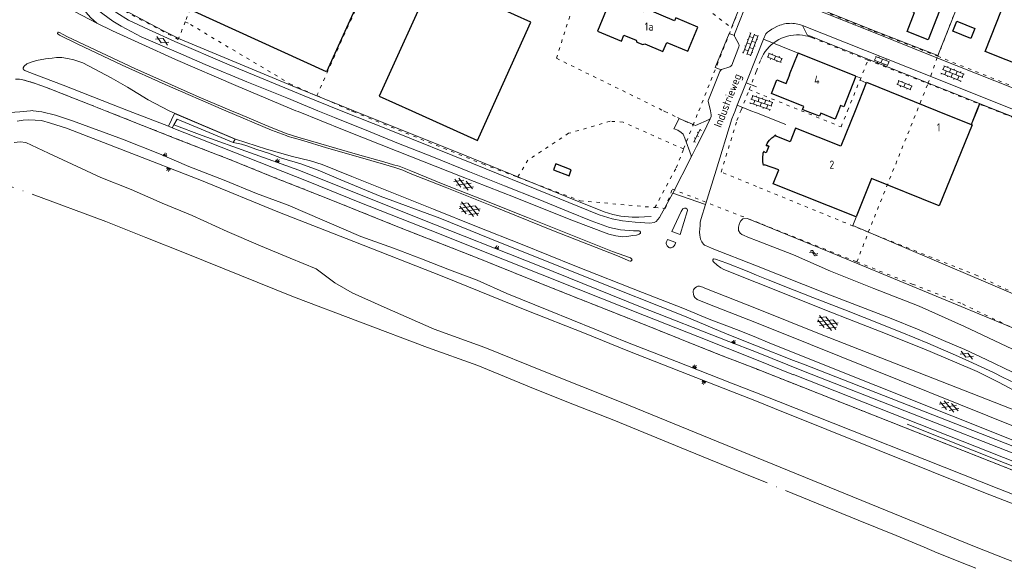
# Model space of a CAD drawing. Header units: metres. Extents: x 64961 to 73789, y 403835 to 410663.
# Tile 69 of 135: x 70774 to 71076, y 403860 to 404028. Entities that reach past the tile are written whole.
import ezdxf

# ---------------------------------------------------------------- set-up
doc = ezdxf.new("R2010")
doc.units = ezdxf.units.M
doc.linetypes.add('ACAD_ISO04W100', pattern=[30, 24, -3, 0, -3])
doc.linetypes.add('PERCEELGRENS', pattern=[2.5, 1, -1.5])
for name, color, linetype, lineweight in [('B-GEO-OG-GEBOUW_bijgebouw-G', 2, 'Continuous', 25), ('B-GEO-OG-GEBOUW_hoofdgebouw-G', 2, 'Continuous', 25), ('B-GEO-OG-GEBOUW_huisnr-T', 6, 'Continuous', 25), ('B-GEO-OG-GRENS-sectie-G', 253, 'ACAD_ISO04W100', 0), ('B-GEO-OG-GRENS_perceel-G', 253, 'PERCEELGRENS', 0), ('B-GEO-OG-OVLIJNOBJ-G', 253, 'Continuous', 0), ('B-GEO-OG-RASTER-G', 253, 'WZE_AFRASTERING', 0), ('B-GEO-OG-SLOOT_insteek-G', 253, 'Continuous', 0), ('B-GEO-OG-STRAATNAAM-T', 7, 'Continuous', 35), ('B-GEO-OG-TALUD-S', 253, 'Continuous', 0), ('B-GEO-OG-VERH_gesl-S', 253, 'Continuous', 0), ('B-GEO-OG-VERH_kant-G', 253, 'Continuous', 0), ('B-GEO-OG-VERH_kntgesl-G', 253, 'Continuous', 0), ('B-GEO-OG-VERH_kntopen-G', 253, 'Continuous', 0), ('B-GEO-OG-VERH_knttegelpad-G', 253, 'Continuous', 0), ('B-GEO-OG-VERH_open-S', 253, 'Continuous', 0), ('B-GEO-OG-WATER-S', 253, 'Continuous', 0), ('B-GEO-OG-WATER_kant-G', 253, 'Continuous', 0)]:
    doc.layers.add(name, color=color, linetype=linetype, lineweight=lineweight)
doc.styles.add('isocp', font='isocp.shx')
doc.linetypes.add('WZE_AFRASTERING', pattern='A,9,-1.72,[205,WZE.shx,S=0.155,R=0,X=0,Y=0],-3.28', length=14)

# ---------------------------------------------------------------- blocks, each defined once
blk = doc.blocks.new('S012')
at = {"color": 0}
for p, q in [((1.18, 2.05), (0, 0)), ((1.18, -2.05), (0, 0)), ((1.4, 0), (0.21, -2.05)), ((1.4, 0), (0.22, 2.05))]:
    blk.add_line(p, q, dxfattribs=at)
blk = doc.blocks.new('S024')
at = {"color": 0}
for p, q in [((0, 1.2), (6.7, 1.2)), ((0, 0), (6.7, 0)), ((0.2, 1.2), (0.2, 0)), ((1.25, 1.5), (1.25, 1.2)), ((1.25, 0), (1.25, -1.2)), ((2.3, 1.2), (2.3, 0)), ((3.35, 1.5), (3.35, 1.2)), ((3.35, 0), (3.35, -1.2)), ((4.4, 1.2), (4.4, 0)), ((5.45, 1.5), (5.45, 1.2)), ((5.45, 0), (5.45, -1.2)), ((6.5, 1.2), (6.5, 0)), ((0, -1.2), (6.7, -1.2)), ((0.2, -1.2), (0.2, -1.5)), ((2.3, -1.2), (2.3, -1.5)), ((4.4, -1.2), (4.4, -1.5)), ((6.5, -1.2), (6.5, -1.5))]:
    blk.add_line(p, q, dxfattribs=at)
blk = doc.blocks.new('S014')
at = {"color": 0}
for p, q in [((0, -0.75), (4.2, 1.67)), ((0, 0.65), (1.78, 1.67)), ((5.07, -1.52), (0, 1.4)), ((2.64, -1.52), (0, 0)), ((1.08, -1.52), (6.15, 1.4)), ((6.15, -0.75), (1.95, 1.67)), ((3.51, -1.52), (6.15, 0)), ((6.15, 0.65), (4.37, 1.67))]:
    blk.add_line(p, q, dxfattribs=at)
blk = doc.blocks.new('S05')
at = {"color": 0}
for p, q in [((0.08, 0.3), (0.38, 0.59)), ((0.11, -0.19), (0.41, 0.09)), ((0.38, 0.59), (0.68, 0.71)), ((0.41, 0.09), (0.71, 0.21)), ((0.68, 0.71), (1.01, 0.62)), ((0.71, 0.21), (1.02, 0.12)), ((1.01, 0.62), (1.33, 0.37)), ((1.02, 0.12), (1.36, -0.12)), ((1.33, 0.37), (1.66, 0.13)), ((1.66, 0.13), (1.97, 0.04)), ((1.97, 0.04), (2.28, 0.16)), ((2.28, 0.16), (2.58, 0.44)), ((1.36, -0.12), (1.68, -0.37)), ((1.68, -0.37), (2, -0.46)), ((2, -0.46), (2.31, -0.33)), ((2.31, -0.33), (2.61, -0.05))]:
    blk.add_line(p, q, dxfattribs=at)
blk = doc.blocks.new('S016')
at = {"color": 0, "linetype": 'Continuous'}
for points in [[(0.01, -0.38), (2.65, 1.15)], [(2.65, -1.15), (0.01, 0.38)], [(5.07, -1.15), (1.09, 1.15)], [(1.09, -1.15), (5.07, 1.15)], [(6.16, -0.38), (3.51, 1.15)], [(3.51, -1.15), (6.16, 0.37)]]:
    blk.add_lwpolyline(points, dxfattribs=at)
blk = doc.blocks.new('S022')
at = {"color": 0}
for p, q in [((0.01, 1.15), (0.31, 1.15)), ((0.31, -2.3), (0.31, 2.3)), ((0.31, 2.1), (1.51, 2.1)), ((0.31, 0), (1.51, 0)), ((1.51, -2.3), (1.51, 2.3)), ((1.51, 1.05), (1.81, 1.05)), ((0.01, -1.15), (0.31, -1.15)), ((0.31, -2.1), (1.51, -2.1)), ((1.51, -1.05), (1.81, -1.05))]:
    blk.add_line(p, q, dxfattribs=at)
blk = doc.blocks.new('S04')
at = {"color": 0}
for p, q in [((0, 0.5), (0.5, 0.5)), ((0, 0.25), (1, 0.25)), ((0, 0), (0.5, 0)), ((0, -0.25), (1, -0.25)), ((0, -0.5), (0.5, -0.5))]:
    blk.add_line(p, q, dxfattribs=at)
blk = doc.blocks.new('S026')
at = {"color": 0}
for p, q in [((0, 0), (4.4, 0)), ((0.2, 0.5), (0.2, 0)), ((1.2, 0), (1.2, -0.5)), ((2.2, 0.5), (2.2, 0)), ((3.2, 0), (3.2, -0.5)), ((4.2, 0.5), (4.2, 0))]:
    blk.add_line(p, q, dxfattribs=at)

msp = doc.modelspace()

# ---------------------------------------------------------------- linework, layer by layer
at = {"layer": 'B-GEO-OG-GEBOUW_bijgebouw-G'}
for points in [[(71049.333, 404040.291), (71052.009, 404039.249), (71058.908, 404056.962), (71065.395, 404054.435), (71052.652, 404021.717), (71046.158, 404024.249), (71048.411, 404030.026), (71045.699, 404031.083), (71049.333, 404040.291)], [(71060.161, 404024.335), (71061.387, 404027.41), (71066.945, 404025.194), (71065.719, 404022.119), (71060.161, 404024.335)], [(70938.618, 403983.71), (70937.901, 403981.864), (70942.618, 403980.028), (70943.293, 403981.882), (70938.618, 403983.71)]]:
    msp.add_lwpolyline(points, dxfattribs=at)
at = {"layer": 'B-GEO-OG-GEBOUW_hoofdgebouw-G'}
for points in [[(70826.697, 404030.856), (70833.35, 404045.36), (70839.809, 404042.651), (70844.389, 404052.693), (70879.586, 404036.685), (70868.297, 404011.944), (70826.697, 404030.856)], [(71100.668, 404040.424), (71088.902, 404010.653), (71070.046, 404018.106), (71081.819, 404047.895), (71092.808, 404043.539)], [(70918.692, 404000), (70930.942, 404027.127), (70900.847, 404040.718), (70884.486, 404004.495)], [(70951.289, 404024.4), (70958.663, 404021.326), (70959.44, 404023.163), (70963.137, 404021.6), (70963.386, 404021.006), (70965.219, 404020.231), (70965.817, 404020.467), (70971.399, 404018.107), (70972.562, 404020.918), (70979.034, 404018.241), (70982.105, 404025.609), (70975.333, 404028.441), (70974.951, 404027.529), (70966.023, 404031.262), (70965.622, 404030.304), (70962.858, 404031.46), (70964.017, 404034.233), (70956.683, 404037.3), (70951.289, 404024.4)], [(71015.065, 404000), (71014.165, 404000.36), (71014.536, 404001.287), (71004.629, 404005.255), (71006.302, 404009.432), (71009.086, 404008.316), (71010.207, 404011.093), (71010.164, 404011.095), (71012.797, 404017.635)], [(71030.491, 404010.555), (71012.797, 404017.635)], [(71030.491, 404010.555), (71026.75, 404001.206), (71025.766, 404001.599), (71025.126, 404000)], [(71033.67, 404008.554), (71030.221, 404000)], [(71033.67, 404008.554), (71033.741, 404008.729), (71055.388, 404000)], [(70884.486, 404004.495), (70894.44, 404000)], [(70894.44, 404000), (70914.584, 403990.903), (70918.692, 404000)], [(71030.221, 404000), (71025.844, 403989.145), (71012.012, 403994.658), (71010.354, 403990.498), (71006.023, 403992.236), (71005.858, 403992.498), (71005.662, 403992.371)], [(71025.126, 404000), (71024.109, 403997.459), (71019.736, 403999.208), (71019.365, 403998.28), (71015.065, 404000)], [(71055.388, 404000), (71065.759, 403995.818)], [(71065.944, 403995.743), (71066.081, 403995.688), (71056.041, 403970.84), (71035.297, 403979.207), (71030.55, 403967.46), (71005.174, 403977.592), (71006.861, 403981.848), (71002.457, 403983.46), (71002.48, 403983.342), (71002.18, 403983.283)], [(71065.759, 403995.818), (71065.944, 403995.743)], [(71002.995, 403989.396), (71003.264, 403989.245), (71003.353, 403989.401), (71003.807, 403989.147), (71003.008, 403987.148), (71002.504, 403987.277), (71002.544, 403987.432), (71002.244, 403987.509)]]:
    msp.add_lwpolyline(points, dxfattribs=at)
for points in [[(71004.478, 403991.405, -0.0474259), (71005.662, 403992.371)], [(71002.995, 403989.396, -0.0784114), (71004.478, 403991.405)], [(71002.18, 403983.283, -0.1206897), (71002.244, 403987.509)]]:
    msp.add_lwpolyline(points, format="xyb", dxfattribs=at)
at = {"layer": 'B-GEO-OG-GRENS-sectie-G'}
for points in [[(71000, 403887.349), (70997.732, 403888.275), (70977.017, 403896.733), (70956.302, 403905.19), (70944.297, 403909.977), (70932.246, 403914.783), (70914.681, 403921.93), (70899.299, 403927.45), (70878.696, 403935.243), (70858.19, 403943.002), (70841.77, 403949.615), (70825.349, 403956.229), (70813.019, 403961.152), (70800.689, 403966.074), (70766.418, 403978.755)], [(71067.222, 403859.879), (71064.891, 403860.811), (71055.35, 403864.625), (71051.389, 403866.321), (71042.8, 403869.875), (71031.168, 403874.624), (71000, 403887.349)]]:
    msp.add_lwpolyline(points, dxfattribs=at)
at = {"layer": 'B-GEO-OG-GRENS_perceel-G'}
for points in [[(71055.556, 404016.661), (71072.653, 404060.146), (71074.443, 404064.687)], [(70951.06, 404055.154), (70938.763, 404016.042)], [(70817.692, 404050.783), (70832.129, 404045.08), (70825.064, 404027.252)], [(70992.407, 404025.296), (70998.33, 404040.172), (71000, 404044.555)], [(70865.339, 404004.613), (70879.299, 404035.527)], [(70825.064, 404027.252), (70822.914, 404021.826), (70803.939, 404031.867), (70805.016, 404033.348)], [(70984.694, 404031.245), (70992.407, 404025.296)], [(71020.297, 404030.605), (71036.107, 404024.283), (71055.556, 404016.661)], [(70825.064, 404027.252), (70826.657, 404026.411), (70857.119, 404008.24), (70859.401, 404007.221), (70865.339, 404004.613)], [(70987.95, 404014.058), (70992.407, 404025.296)], [(71015.057, 404022.969), (71014.135, 404023.128), (71013.203, 404023.216), (71012.268, 404023.23), (71011.334, 404023.171), (71010.407, 404023.04), (71009.494, 404022.837), (71008.599, 404022.564), (71007.728, 404022.222), (71006.886, 404021.813), (71006.079, 404021.339), (71005.311, 404020.805), (71004.587, 404020.212), (71003.911, 404019.565), (71003.288, 404018.866), (71002.721, 404018.122)], [(71017.027, 404022.37), (71016.382, 404022.607), (71015.725, 404022.807), (71015.057, 404022.969)], [(71017.027, 404022.37), (71034.182, 404015.492)], [(70938.763, 404016.042), (70971.52, 404000)], [(71000, 404012.091), (71001.405, 404015.694)], [(71002.721, 404018.122), (71002.22, 404017.347), (71001.781, 404016.536), (71001.405, 404015.694)], [(71052.552, 404008.3), (71055.556, 404016.661)], [(71055.556, 404016.661), (71089.34, 404003.192)], [(70982.375, 404000), (70987.95, 404014.058)], [(71027.952, 404000), (71034.182, 404015.492)], [(71034.182, 404015.492), (71052.552, 404008.3)], [(70774.231, 404009.619), (70774.847, 404009.538), (70775.795, 404009.316), (70776.743, 404009.093), (70777.903, 404008.735), (70780.804, 404007.743), (70782.544, 404007.11), (70785.231, 404006.046)], [(70997.798, 404006.445), (71000, 404012.091)], [(71049.223, 404000), (71052.552, 404008.3)], [(71052.552, 404008.3), (71073.423, 404000)], [(70785.231, 404006.046), (70787.917, 404004.983), (70791.953, 404003.406), (70795.988, 404001.828), (70800.617, 404000)], [(70865.339, 404004.613), (70875.845, 404000)], [(70995.244, 404000), (70997.798, 404006.445)], [(70997.798, 404006.445), (71000, 404005.554)], [(71000, 404005.554), (71013.724, 404000)], [(70800.617, 404000), (70804.022, 403998.656), (70807.427, 403997.311), (70815.38, 403994.165), (70823.332, 403991.019), (70830.88, 403988.106), (70838.427, 403985.192), (70845.23, 403982.441), (70852.032, 403979.689), (70860.611, 403976.294), (70869.19, 403972.898), (70879.933, 403968.584), (70890.675, 403964.27), (70902.326, 403959.7), (70913.976, 403955.129), (70925.604, 403950.456), (70937.231, 403945.783), (70950.412, 403940.551), (70963.593, 403935.318), (70976.319, 403930.248), (70989.044, 403925.177), (71000, 403920.912)], [(70875.845, 404000), (70876.508, 403999.709), (70892.613, 403993.166), (70916.145, 403983.697), (70926.864, 403979.656)], [(70971.52, 404000), (70971.935, 403999.797)], [(70971.935, 403999.797), (70975.828, 403997.892)], [(70975.828, 403997.892), (70980.61, 403995.55)], [(70980.61, 403995.55), (70982.375, 404000)], [(71000, 403976.825), (70989.229, 403981.23), (70994.047, 403996.979), (70995.244, 404000)], [(71013.724, 404000), (71025.961, 403995.048), (71027.952, 404000)], [(71034.3, 403962.797), (71049.223, 404000)], [(71073.423, 404000), (71103.739, 403987.944)], [(70977.727, 403988.282), (70959.181, 403996.505), (70955.172, 403996.757), (70942.501, 403993.077), (70930.018, 403984.888), (70926.864, 403979.656)], [(70977.727, 403988.282), (70980.61, 403995.55)], [(70968.902, 403970.337), (70975.433, 403982.497), (70977.727, 403988.282)], [(70926.864, 403979.656), (70946.04, 403972.427), (70968.902, 403970.337)], [(71034.3, 403962.797), (71000, 403976.825)], [(70968.902, 403970.337), (70972.086, 403970.046), (70974.224, 403975.998), (71000, 403965.948)], [(71000, 403965.948), (71001.752, 403965.265), (71030.792, 403953.689)], [(71030.792, 403953.689), (71034.3, 403962.797)], [(71034.3, 403962.797), (71067.168, 403949.713)], [(71030.792, 403953.689), (71047.777, 403946.92), (71063.171, 403940.825), (71103.322, 403921.586), (71106.763, 403920.196)], [(71067.168, 403949.713), (71085.296, 403941.137)], [(71000, 403920.912), (71000.367, 403920.769), (71011.221, 403916.48), (71047.665, 403902.094), (71084.108, 403887.709), (71109.3, 403877.757), (71134.492, 403867.804), (71149.083, 403861.971), (71154.315, 403859.879)]]:
    msp.add_lwpolyline(points, dxfattribs=at)
at = {"layer": 'B-GEO-OG-OVLIJNOBJ-G'}
for points in [[(70670.355, 403859.879), (70672.828, 403864.408), (70678.319, 403874.844), (70683.128, 403883.663), (70688.816, 403893.067), (70694.09, 403901.886), (70696.553, 403905.732), (70701.09, 403913.461), (70707.93, 403924.786), (70714.088, 403934.686), (70719.978, 403943.528), (70726.658, 403952.686), (70731.718, 403959.893), (70736.612, 403966.76), (70742.971, 403974.759), (70748.287, 403981.644), (70752.823, 403987.456), (70759.483, 403993.681), (70762.43, 403995.983), (70765.044, 403997.546), (70767.978, 403998.594), (70771.37, 403999.428), (70774.343, 403999.657), (70777.678, 404000)], [(70777.678, 404000), (70778.116, 404000.045), (70778.517, 404000)], [(70778.517, 404000), (70781.134, 403999.706), (70785.269, 403998.64), (70790.479, 403996.897), (70805.815, 403991.303), (70817.12, 403986.781), (70826.157, 403982.883), (70836.938, 403978.684), (70846.888, 403974.685), (70856.63, 403971.057), (70878.832, 403961.527), (70888.843, 403957.938), (70897.409, 403954.655), (70906.043, 403951.293), (70914.451, 403948.097), (70923.523, 403944.061), (70936.465, 403938.818), (70950.481, 403933.06), (70960.519, 403929.053), (70975.555, 403923.231), (70992.379, 403916.541)], [(70773.587, 403996.809), (70775.378, 403997.094), (70777.026, 403997.171), (70779.089, 403997.103)], [(70779.089, 403997.103), (70780.978, 403996.955), (70783.817, 403996.214), (70788.712, 403994.614), (70806.866, 403987.656), (70829.982, 403978.604), (70853.441, 403969.019), (70876.722, 403959.998), (70903.751, 403949.333), (70929.724, 403938.839), (70947.386, 403931.846), (70960.678, 403926.516), (70976.796, 403920.104), (70987.981, 403915.755), (71000, 403911.026)], [(71000, 403926.02), (70991.613, 403929.358), (70964.545, 403939.907), (70933.433, 403952.481), (70896.831, 403967.027), (70859.886, 403981.749), (70830.245, 403992.44), (70821.534, 403995.631)], [(70783.131, 403986.963), (70776.255, 403990.301), (70774.441, 403990.458), (70772.596, 403990.231)], [(70839.741, 403990.228), (70840.2, 403990.207), (70842.245, 403989.78), (70843.923, 403989.203), (70845.531, 403988.677), (70847.029, 403988.085), (70850.58, 403986.961), (70854.58, 403985.505), (70860.429, 403983.756), (70865.802, 403981.821), (70872.701, 403978.877), (70884.785, 403973.864), (70903.058, 403967.09), (70918.348, 403960.906), (70948.72, 403948.747), (70978.006, 403937.119), (70991.086, 403931.553), (71000, 403928.033)], [(71000, 403928.033), (71011.386, 403923.537), (71014.489, 403922.388), (71080.945, 403896.395), (71117.155, 403882.067), (71159.808, 403864.906), (71170.888, 403859.879)], [(71166.777, 403859.879), (71165.984, 403860.24), (71120.254, 403878.436), (71101.391, 403885.996), (71081.242, 403894.11), (71014.457, 403920.267), (71000, 403926.02)], [(70992.379, 403916.541), (71000, 403913.601)], [(71000, 403913.601), (71006.768, 403910.991), (71074.326, 403884.181), (71122.92, 403865.225), (71136.493, 403859.879)], [(71000, 403911.026), (71005.545, 403908.844), (71069.693, 403883.04), (71092.316, 403874.266), (71128.497, 403859.879)], [(71133.176, 403869.67), (71076.212, 403892.119), (71046.185, 403903.969)]]:
    msp.add_lwpolyline(points, dxfattribs=at)
at = {"layer": 'B-GEO-OG-RASTER-G'}
for points in [[(71040.995, 404089.448), (71040.956, 404089.477), (71020.631, 404062.201), (71011.864, 404042.408), (71012.474, 404039.36), (71013.519, 404036.764), (71014.958, 404034.356), (71016.974, 404032.097), (71036.665, 404024.243), (71055.553, 404016.875), (71064.467, 404039.302), (71074.383, 404064.703), (71055.056, 404079.067), (71041.12, 404089.356)], [(70996.038, 404034.817), (70992.485, 404025.73)], [(70876.686, 404000), (70859.029, 404007.108), (70823.491, 404021.958), (70818.143, 404024.603), (70807.942, 404029.959), (70801.401, 404033.485)], [(71067.654, 404000), (71068.487, 404002.075), (71073.728, 404000)], [(70967.734, 403967.624), (70965.747, 403967.467), (70964.048, 403967.392), (70961.942, 403967.438), (70958.536, 403967.748), (70956.079, 403968.237), (70953.427, 403969.083), (70941.942, 403973.589), (70907.888, 403987.476), (70885.12, 403996.605), (70876.686, 404000)], [(71073.728, 404000), (71087.767, 403994.442), (71103.415, 403988.28), (71094.836, 403966.393), (71084.895, 403941.307), (71076.556, 403944.826), (71029.503, 403964.862), (71030.559, 403967.432)], [(71065.944, 403995.743), (71067.654, 404000)]]:
    msp.add_lwpolyline(points, dxfattribs=at)
at = {"layer": 'B-GEO-OG-SLOOT_insteek-G'}
for points in [[(71000, 403960.305), (70997.906, 403961.123), (70995.592, 403962.116), (70995.079, 403962.539), (70994.515, 403963.358), (70994.486, 403964.349), (70994.817, 403965.551), (70995.255, 403966.326), (70995.867, 403966.843), (70997.227, 403966.953), (71000, 403965.821)], [(71000, 403965.821), (71021.755, 403956.942), (71080.042, 403932.933)], [(71241.51, 403859.879), (71211.926, 403871.593), (71177.082, 403885.912), (71147.237, 403897.603), (71113.382, 403911.096), (71095.184, 403919.002), (71078.497, 403926.959), (71063.8, 403933.924), (71049.918, 403940.13), (71035.975, 403945.538), (71022.728, 403950.906), (71011.392, 403955.858), (71000, 403960.305)]]:
    msp.add_lwpolyline(points, dxfattribs=at)
at = {"layer": 'B-GEO-OG-VERH_kant-G'}
for points in [[(70800.612, 404000), (70795.988, 404001.828), (70787.917, 404004.983), (70782.544, 404007.11), (70779.063, 404008.377), (70776.743, 404009.093), (70774.847, 404009.538), (70774.273, 404009.651), (70773.049, 404009.708)], [(70807.713, 404000), (70802.436, 404002.052), (70787.68, 404007.838), (70776.631, 404011.967)], [(71000, 403920.91), (70989.044, 403925.177), (70963.593, 403935.318), (70937.231, 403945.783), (70913.976, 403955.129), (70890.675, 403964.27), (70869.19, 403972.898), (70852.032, 403979.689), (70838.427, 403985.192), (70823.332, 403991.019), (70800.612, 404000)], [(70819.953, 403995.24), (70807.713, 404000)], [(70819.953, 403995.24), (70821.076, 403994.803)], [(71000, 403923.71), (70982.091, 403930.859), (70965.769, 403937.317), (70945.414, 403945.396), (70922.29, 403954.524), (70900.081, 403963.387), (70878.571, 403971.884), (70862.662, 403978.309), (70821.076, 403994.803)], [(71161.352, 403859.879), (71122.207, 403875.574), (71080.136, 403892.068), (71011.388, 403919.185), (71011.372, 403919.171), (71000, 403923.71)], [(71154.314, 403859.879), (71134.492, 403867.804), (71000.732, 403920.625), (71000, 403920.91)]]:
    msp.add_lwpolyline(points, dxfattribs=at)
at = {"layer": 'B-GEO-OG-VERH_kntgesl-G'}
for points in [[(70764.51, 404044.341), (70797.995, 404026.77)], [(70791.659, 404039.49), (70792.542, 404038.721), (70794.203, 404037.359), (70796.093, 404035.696), (70800.765, 404032.198), (70804.097, 404029.977), (70807.662, 404027.708), (70813.839, 404024.835), (70821.914, 404021.16), (70838.497, 404014.043), (70861.457, 404004.527), (70872.791, 404000)], [(70865.679, 404000), (70856.137, 404003.918), (70843.894, 404008.795), (70831.14, 404014.172), (70823.027, 404017.731), (70811.513, 404022.626), (70805.423, 404025.849), (70802.87, 404027.385), (70799.852, 404029.625), (70796.557, 404032.125), (70794.197, 404034.047), (70792.833, 404035.223), (70792.218, 404035.717), (70791.898, 404035.801)], [(70797.995, 404026.77), (70802.789, 404024.45), (70811.772, 404020.422), (70822.098, 404015.725), (70840.502, 404007.768), (70858.937, 404000)], [(70786.49, 404023.986), (70786.229, 404024.065), (70786.093, 404024.031), (70786.043, 404023.961), (70785.947, 404023.686), (70786.038, 404023.516), (70786.485, 404023.154), (70792.162, 404020.35), (70805.682, 404013.947), (70818.928, 404008.027), (70836.798, 404000.275), (70837.448, 404000)], [(70809.642, 404012.925), (70788.985, 404022.647), (70787.627, 404023.332), (70786.49, 404023.986)], [(70820.12, 404000), (70820.113, 404000.003), (70813.705, 404003.34), (70807.38, 404007.161), (70802.393, 404010.06), (70793.691, 404014.631), (70790.914, 404015.591), (70789.032, 404016.02), (70787.288, 404016.319), (70785.634, 404016.255), (70784.246, 404016.106), (70782.202, 404015.855), (70779.521, 404015.381), (70777.835, 404014.904), (70776.483, 404014.326), (70775.706, 404013.689), (70775.381, 404013.135), (70775.389, 404012.867), (70775.48, 404012.697), (70775.63, 404012.522), (70775.866, 404012.31), (70776.631, 404011.967)], [(70839.27, 404000), (70829.362, 404004.138), (70820.817, 404007.879), (70809.642, 404012.925)], [(71000, 403930.515), (70994.737, 403932.664), (70985.565, 403936.172), (70977.522, 403939.488), (70965.154, 403944.286), (70944.394, 403952.486), (70928.257, 403959.048), (70914.296, 403964.549), (70901.151, 403969.868), (70876.075, 403979.861), (70871.299, 403981.838), (70866.972, 403983.483), (70863.45, 403984.604), (70857.915, 403985.987), (70849.934, 403988.199), (70840.492, 403991.283), (70821.806, 403999.247), (70820.12, 404000)], [(70837.448, 404000), (70851.519, 403994.046), (70855.948, 403992.378), (70856.627, 403992.132), (70858.076, 403991.663), (70861.102, 403990.862), (70868.284, 403988.682), (70877.988, 403985.905), (70885.739, 403983.606), (70889.226, 403982.621), (70890.486, 403982.211), (70891.683, 403981.746), (70893.942, 403980.812), (70904.659, 403976.559), (70918.961, 403970.853), (70937.897, 403963.241), (70957.495, 403955.562), (70960.528, 403954.271), (70960.987, 403954.057), (70961.348, 403953.925), (70961.584, 403953.906), (70961.977, 403954.38), (70961.857, 403954.553), (70961.396, 403954.931), (70955.952, 403956.915), (70929.925, 403967.279), (70916.345, 403972.721), (70903.559, 403977.685), (70894.117, 403981.541), (70890.626, 403983.046), (70888.859, 403983.437), (70885.899, 403984.322), (70877.866, 403986.627), (70859.568, 403991.947), (70856.306, 403992.959), (70851.393, 403994.902), (70841.961, 403998.876), (70839.27, 404000)], [(70858.937, 404000), (70859.625, 403999.71), (70873.709, 403994.066), (70889.929, 403987.631), (70909.337, 403979.981), (70926.098, 403973.43), (70943.163, 403966.587), (70954.85, 403962.199), (70956.991, 403961.661), (70959.037, 403961.427), (70960.321, 403961.505), (70962.197, 403961.759), (70963.321, 403961.894), (70963.898, 403962.057), (70964.117, 403962.189), (70964.512, 403962.499), (70964.506, 403962.797), (70964.306, 403963.095), (70964.093, 403963.215), (70962.412, 403963.183), (70958.413, 403963.51), (70954.996, 403964.252), (70949.39, 403966.264), (70942.319, 403969.089), (70933.138, 403972.865), (70922.886, 403976.993), (70912.126, 403981.264), (70900.595, 403985.951), (70890.35, 403989.974), (70881.213, 403993.732), (70870.743, 403997.921), (70865.679, 404000)], [(70872.791, 404000), (70887.525, 403994.115), (70913.325, 403983.695), (70936.554, 403974.381), (70951.879, 403968.09), (70955.785, 403966.938), (70958.952, 403966.231), (70962.829, 403965.854), (70967.353, 403965.589), (70968.7, 403965.722), (70969.295, 403966.121), (70970.307, 403967.289), (70974.409, 403974.775)], [(70984.45, 403971.296), (70974.409, 403974.775)], [(70984.45, 403971.296), (70983.116, 403967.002), (70982.818, 403965.837), (70982.755, 403964.847), (70982.58, 403962.796), (70982.643, 403961.886), (70982.907, 403960.706), (70983.093, 403960.232), (70983.328, 403959.827), (70983.469, 403959.534), (70983.782, 403959.168), (70984.07, 403958.863), (70984.383, 403958.69), (70984.658, 403958.594), (70985.117, 403958.38), (70986.426, 403957.847), (71000, 403952.476)], [(70978.884, 403969.471), (70978.863, 403969.592), (70978.761, 403969.807), (70978.541, 403970.033), (70978.355, 403970.121), (70978.18, 403970.165), (70977.944, 403970.183), (70977.715, 403970.097), (70977.508, 403969.92), (70976.989, 403969.174), (70974.075, 403963.045), (70976.656, 403962.056), (70978.884, 403969.471)], [(70975.309, 403959.636), (70975.281, 403959.475), (70975.06, 403958.928), (70974.86, 403958.647), (70974.414, 403958.266), (70974.119, 403958.096), (70973.862, 403958.041), (70973.624, 403958.03), (70973.417, 403958.046), (70973.229, 403958.106), (70973.072, 403958.192), (70972.934, 403958.322), (70972.661, 403958.64), (70972.517, 403959.067), (70972.417, 403959.313), (70972.406, 403959.551), (70972.44, 403959.801), (70972.536, 403960.076), (70972.672, 403960.303), (70972.823, 403960.514), (70975.309, 403959.636)], [(71000, 403947.412), (70990.08, 403951.384), (70989.136, 403951.844), (70988.013, 403952.674), (70986.905, 403953.711), (70986.633, 403954.029), (70986.645, 403954.37), (70986.915, 403954.601), (70987.463, 403954.573), (70990.914, 403953.309), (70997.136, 403950.833), (71000, 403949.663)], [(71000, 403952.476), (71021.405, 403944.007), (71041.259, 403936.327), (71049.35, 403933.107), (71057.282, 403929.663), (71063.868, 403926.835), (71070.398, 403923.793), (71078.508, 403919.902), (71085.608, 403916.405), (71094.267, 403912.205), (71099.203, 403909.686), (71121.922, 403900.657), (71166.777, 403882.974), (71174.62, 403879.78)], [(71000, 403949.663), (71003.613, 403948.188), (71011.597, 403945.07), (71017.273, 403942.815), (71027.145, 403939.054), (71033.042, 403936.631), (71044.589, 403932.06), (71052.576, 403928.802), (71056.494, 403927.119), (71060.974, 403925.112), (71065.131, 403923.285), (71072.667, 403919.791), (71075.594, 403918.326), (71079.09, 403916.653), (71087.21, 403912.689), (71091.502, 403910.679), (71094.795, 403909.018), (71097.919, 403907.701), (71098.115, 403907.565), (71143.396, 403889.333), (71193.016, 403869.655)], [(71000, 403934.999), (70985.148, 403940.912), (70981.891, 403942.177), (70981.194, 403942.766), (70980.865, 403943.311), (70980.696, 403943.8), (70980.608, 403944.386), (70980.654, 403944.783), (70980.772, 403945.16), (70980.943, 403945.444), (70981.282, 403945.789), (70981.643, 403946.043), (70982.045, 403946.249), (70982.361, 403946.298), (70982.552, 403946.269), (70982.754, 403946.194), (70983.639, 403945.931), (70984.241, 403945.647), (71000, 403939.385)], [(71210.018, 403859.879), (71161.484, 403879.475), (71093.581, 403906.619), (71092.966, 403906.84), (71087.557, 403909.395), (71078.953, 403914.304), (71074.172, 403916.895), (71067.608, 403920.1), (71060.742, 403923.118), (71051.298, 403927.086), (71038.259, 403932.282), (71027.984, 403936.292), (71022.8, 403938.284), (71000, 403947.412)], [(71000, 403939.385), (71019.878, 403931.487), (71079.908, 403907.949), (71136.208, 403885.554), (71161.013, 403875.643)], [(71155.984, 403872.839), (71133.82, 403881.549), (71089.141, 403899.25), (71016.563, 403928.405), (71000, 403934.999)], [(71169.658, 403862.751), (71134.317, 403876.9), (71097.212, 403891.722), (71083.156, 403897.24), (71013.352, 403925.136), (71003.416, 403929.12), (71000, 403930.515)]]:
    msp.add_lwpolyline(points, dxfattribs=at)
at = {"layer": 'B-GEO-OG-VERH_kntopen-G'}
for points in [[(70791.898, 404035.801), (70791.635, 404035.658), (70791.682, 404035.313), (70792.618, 404033.413), (70793.198, 404032.284), (70794.692, 404030.117), (70796.012, 404028.574), (70797.995, 404026.77)], [(70997.923, 404035.172), (70993.293, 404023.44), (70993.266, 404023.219), (70993.283, 404022.998)], [(71016.673, 404031.586), (71035.244, 404024.221), (71055.3, 404016.239), (71096.191, 404000)], [(71002.154, 404021.942), (71002.878, 404023.507), (71003.453, 404024.02), (71004.056, 404024.498), (71004.691, 404024.934), (71005.358, 404025.32), (71006.268, 404025.765), (71007.202, 404026.156)], [(71013.202, 404026.413), (71014.14, 404026.087)], [(71079.794, 404000), (71069.814, 404003.959), (71052.705, 404010.78), (71014.14, 404026.087)], [(71068.31, 404002.222), (71046.266, 404011.036), (71022.087, 404020.614), (71015.548, 404023.22), (71014.14, 404026.087)], [(70993.283, 404022.998), (70993.328, 404022.828), (70993.398, 404022.666), (70994.616, 404020.339)], [(71000, 404016.477), (71002.154, 404021.942)], [(71012.797, 404017.635), (71002.154, 404021.942)], [(70994.631, 404019.574), (70992.446, 404013.969)], [(70996.873, 404008.544), (71000, 404016.477)], [(70991.873, 404013.427), (70989.354, 404012.583), (70989.221, 404012.523)], [(70985.319, 404003.281), (70988.801, 404012.056)], [(71030.491, 404010.555), (71032.034, 404009.958), (71031.777, 404009.329), (71033.67, 404008.554)], [(70996.873, 404008.544), (70994.157, 404001.659)], [(71000, 404007.355), (70996.873, 404008.544)], [(70985.919, 404000), (70985.27, 404002.887)], [(70994.157, 404001.659), (70993.502, 404000)], [(70998.32, 404000), (70994.157, 404001.659)], [(71067.425, 404000), (71068.31, 404002.222)], [(71068.31, 404002.222), (71073.92, 404000)], [(70819.953, 403995.24), (70821.811, 403999.113), (70840.296, 403991.254), (70839.741, 403990.228)], [(70821.534, 403995.631), (70822.542, 403997.452), (70839.741, 403990.228)], [(70978.102, 403991.571), (70977.589, 403992.83), (70976.985, 403993.278), (70975.898, 403994.002), (70974.772, 403994.416), (70974.761, 403994.462), (70976.373, 403997.613), (70980.482, 403995.918)], [(70985.851, 403997.553), (70983.802, 403993.213), (70981.712, 403989.038), (70980.028, 403985.776)], [(70980.482, 403995.918), (70981.346, 403995.43), (70985.526, 403997.278), (70985.851, 403997.553)], [(70993.502, 404000), (70992.511, 403997.489), (70987.69, 403981.791), (70984.45, 403971.296)], [(70985.851, 403997.553), (70986.179, 403998.259), (70986.203, 403998.734), (70985.919, 404000)], [(71000, 403999.33), (70998.32, 404000)], [(71008.999, 403995.744), (71000, 403999.33)], [(71065.759, 403995.818), (71067.425, 404000)], [(71073.92, 404000), (71079.137, 403997.934), (71102.212, 403988.832), (71123.564, 403980.325), (71124.329, 403982.359)], [(70821.076, 403994.803), (70821.534, 403995.631)], [(70980.014, 403986.276), (70978.102, 403991.571)], [(70974.409, 403974.775), (70980.028, 403985.776)]]:
    msp.add_lwpolyline(points, dxfattribs=at)
for points in [[(71009.163, 404026.661, 0.0566549), (71007.202, 404026.156)], [(71011.195, 404026.74, 0.0497061), (71009.163, 404026.661)], [(71013.202, 404026.413, 0.0503669), (71011.195, 404026.74)], [(70994.631, 404019.574, 0.2052268), (70994.616, 404020.339)], [(70991.873, 404013.427, 0.1982277), (70992.446, 404013.969)], [(70988.801, 404012.056, -0.1702965), (70989.221, 404012.523)], [(70985.27, 404002.887, -0.2205582), (70985.319, 404003.281)], [(70980.028, 403985.776, 0.2200522), (70980.014, 403986.276)]]:
    msp.add_lwpolyline(points, format="xyb", dxfattribs=at)
at = {"layer": 'B-GEO-OG-VERH_knttegelpad-G'}
msp.add_lwpolyline([(70989.221, 404012.523), (70987.348, 404013.241), (70991.669, 404023.619), (70993.283, 404022.998)], dxfattribs=at)
at = {"layer": 'B-GEO-OG-WATER_kant-G'}
for points in [[(71000, 403893.83), (70958.57, 403910.745), (70934.488, 403920.348), (70916.826, 403927.535), (70901.325, 403933.097), (70885.993, 403939.878), (70876.143, 403944.212), (70870.875, 403947.311), (70865.12, 403951.592), (70857.209, 403954.883), (70848.096, 403958.58), (70837.91, 403962.985), (70827.214, 403967.889), (70818.006, 403971.697), (70808.513, 403975.84), (70799.194, 403979.553), (70783.131, 403986.963)], [(71083.674, 403859.879), (71066.872, 403866.527), (71000, 403893.83)]]:
    msp.add_lwpolyline(points, dxfattribs=at)

# ---------------------------------------------------------------- block references
at = {"layer": 'B-GEO-OG-TALUD-S'}
for p, rotation in [((70818.749, 403986.033), 67.90813309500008), ((70820.026, 403982.442), 247.7779979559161), ((70853.183, 403984.262), 68.7199964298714), ((70920.369, 403957.685), 68.49145128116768), ((70992.902, 403928.76), 67.63423920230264), ((70980.975, 403921.188), 69.41807053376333), ((70984.002, 403917.214), 247.917403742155)]:
    msp.add_blockref('S04', p, dxfattribs=dict(at, rotation=rotation))
at = {"layer": 'B-GEO-OG-VERH_gesl-S'}
for name, p, rotation in [('S012', (70817.702, 404020.816), 64.28048704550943), ('S016', (70907.459, 403978.668), 338.2304983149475), ('S014', (70909.186, 403970.804), 339.4439547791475), ('S014', (71018.872, 403936.003), 338.2837095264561), ('S012', (71064.213, 403924.5), 68.02828960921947), ('S016', (71056.127, 403910.493), 340.2960484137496)]:
    msp.add_blockref(name, p, dxfattribs=dict(at, rotation=rotation))
at = {"layer": 'B-GEO-OG-VERH_open-S'}
for name, p, rotation in [('S024', (70999.433, 404023.461), 249.2092747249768), ('S022', (71005.974, 404017.03), 248.5389364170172), ('S022', (71038.733, 404016.065), 248.5389364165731), ('S024', (71056.983, 404012.612), 338.2304983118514), ('S022', (71045.74, 404008.65), 248.5389364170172), ('S024', (70998.349, 404003.545), 341.5288338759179), ('S026', (70982.838, 403994.324), 243.3837003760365)]:
    msp.add_blockref(name, p, dxfattribs=dict(at, rotation=rotation))
at = {"layer": 'B-GEO-OG-WATER-S', "rotation": 338.6456226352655}
msp.add_blockref('S05', (71016.275, 403956.767), dxfattribs=at)

# ---------------------------------------------------------------- texts
at = {"layer": 'B-GEO-OG-GEBOUW_huisnr-T', "style": 'isocp'}
for s, p in [('1a', (70965.757, 404024.538)), ('4', (71017.721, 404008.2)), ('1', (71055.273, 403993.685)), ('2', (71022.36, 403982.217))]:
    msp.add_text(s, height=2.5, dxfattribs=at).set_placement(p)
at = {"layer": 'B-GEO-OG-STRAATNAAM-T', "style": 'isocp'}
msp.add_text('Industrieweg', height=2.5, rotation=68.46464, dxfattribs=at).set_placement((70989.167, 403994.645))

doc.saveas('drawing.dxf')
